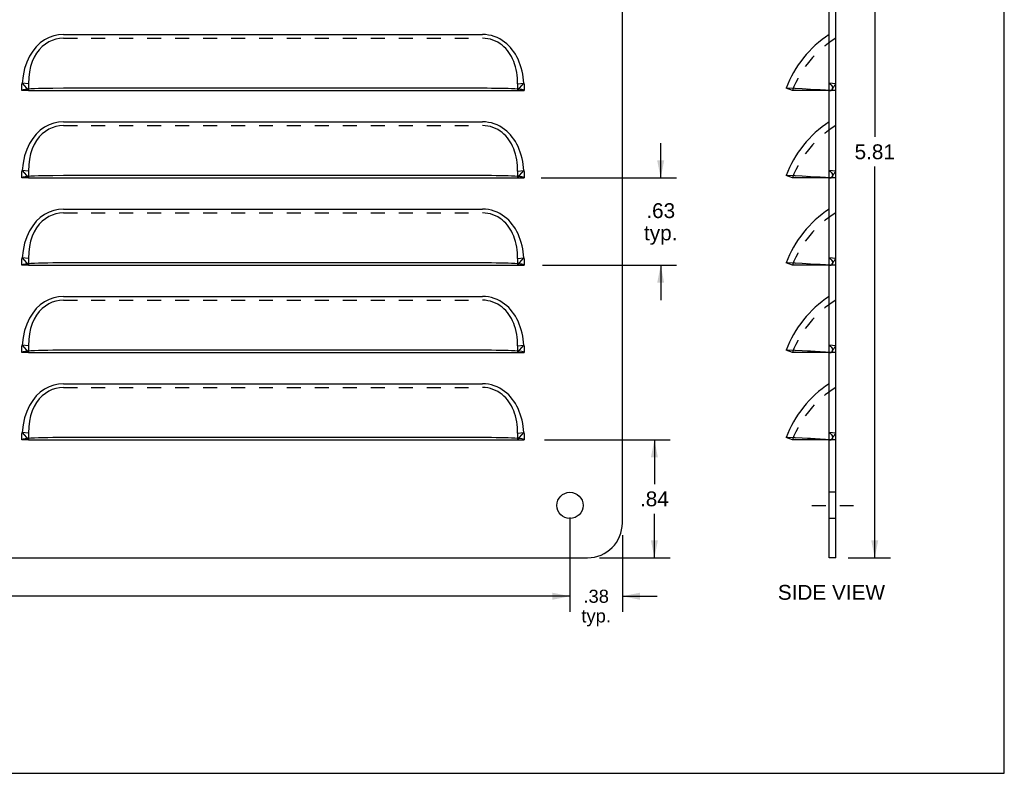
# Model space of a CAD drawing. Header units: inches. Extents: x 0 to 13.8, y 0 to 10.6.
# Tile 2 of 3: x 6.7 to 13.8, y 0 to 5.4. Entities that reach past the tile are written whole.
import ezdxf

# ---------------------------------------------------------------- set-up
doc = ezdxf.new("R2010")
doc.units = ezdxf.units.IN
doc.header["$LTSCALE"] = 0.75625
doc.header["$MEASUREMENT"] = 0
doc.linetypes.add('DASHED', pattern=[0.2, 0.1, -0.1])
doc.linetypes.add('HIDDEN', pattern=[0.2, 0.1, -0.1])
doc.layers.get('0').update_dxf_attribs({"linetype": 'CONTINUOUS'})
doc.layers.add('DEFAULT_2', color=8, linetype='HIDDEN')
doc.layers.add('DIMENSIONS', color=7, linetype='CONTINUOUS')
doc.styles.get("Standard").update_dxf_attribs({"font": 'arial.ttf'})
doc.dimstyles.new('DIMSTYLE_2', dxfattribs={"dimtxt": 0.09375, "dimasz": 0.125, "dimexe": 0.09, "dimexo": 0.07, "dimgap": 0.0375, "dimtad": 0, "dimtih": 1, "dimtoh": 1, "dimzin": 4, "dimdsep": 46, "dimtxsty": 'Standard', "dimblk": '_FILLED', "dimblk1": '_FILLED', "dimblk2": '_FILLED', "dimcen": 0.09, "dimazin": 1, "dimtfac": 1, "dimtdec": 3, "dimtofl": 0, "dimtmove": 0, "dimatfit": 3, "dimldrblk": '_FILLED', "dimfxl": 0, "dimtolj": 1, "dimtzin": 4, "dimarcsym": 0})
doc.dimstyles.new('DIMSTYLE_3', dxfattribs={"dimtxt": 0.10625, "dimasz": 0.125, "dimexe": 0.09, "dimexo": 0.07, "dimgap": 0.0425, "dimtad": 0, "dimtih": 1, "dimtoh": 1, "dimzin": 4, "dimdsep": 46, "dimtxsty": 'Standard', "dimblk": '_FILLED', "dimblk1": '_FILLED', "dimblk2": '_FILLED', "dimcen": 0.09, "dimazin": 1, "dimtfac": 1, "dimtdec": 3, "dimtofl": 0, "dimtmove": 0, "dimatfit": 3, "dimldrblk": '_FILLED', "dimfxl": 0, "dimtolj": 1, "dimtzin": 4, "dimarcsym": 0})

# ---------------------------------------------------------------- blocks, each defined once
blk = doc.blocks.new('_FILLED')
at = {"color": 0, "linetype": 'ByBlock'}
blk.add_solid([(0, 0), (-1, 0.2), (-1, -0.2)], dxfattribs=at)
blk = doc.blocks.new('*D5')
at = {"layer": 'DIMENSIONS', "color": 2, "linetype": 'Continuous'}
for p, q in [((10.4593, 2.3861), (11.3586, 2.3861)), ((11.2461, 2.3861), (11.2461, 2.0704)), ((11.2461, 1.5423), (11.2461, 1.8579)), ((10.8545, 1.5423), (11.3586, 1.5423))]:
    blk.add_line(p, q, dxfattribs=at)
at = {"layer": 'DIMENSIONS', "color": 2, "linetype": 'Continuous', "xscale": 0.125, "yscale": 0.125, "zscale": 0.125}
for p, rotation in [((11.2461, 2.3861), 90), ((11.2461, 1.5423), 270)]:
    blk.add_blockref('_FILLED', p, dxfattribs=dict(at, rotation=rotation))
at = {"layer": 'DIMENSIONS', "color": 2, "linetype": 'Continuous', "insert": (11.2461, 2.0173), "char_height": 0.10625, "width": 0.20618, "attachment_point": 2, "line_spacing_factor": 0.9}
blk.add_mtext('.84', dxfattribs=at)
blk = doc.blocks.new('*D6')
at = {"layer": 'DIMENSIONS', "color": 2, "linetype": 'Continuous'}
for p, q in [((11.2914, 4.2611), (11.2914, 4.5111)), ((10.4355, 4.2611), (11.4039, 4.2611)), ((10.4455, 3.6361), (11.4039, 3.6361)), ((11.2914, 3.6361), (11.2914, 3.3861))]:
    blk.add_line(p, q, dxfattribs=at)
at = {"layer": 'DIMENSIONS', "color": 2, "linetype": 'Continuous', "xscale": 0.125, "yscale": 0.125, "zscale": 0.125}
for p, rotation in [((11.2914, 4.2611), 270), ((11.2914, 3.6361), 90)]:
    blk.add_blockref('_FILLED', p, dxfattribs=dict(at, rotation=rotation))
at = {"layer": 'DIMENSIONS', "color": 2, "linetype": 'Continuous', "insert": (11.2914, 4.0804), "char_height": 0.10625, "width": 0.238964, "attachment_point": 2, "line_spacing_factor": 0.9}
blk.add_mtext('.63\\Ptyp.', dxfattribs=at)
blk = doc.blocks.new('*D10')
at = {"layer": 'DIMENSIONS', "color": 2, "linetype": 'Continuous'}
for p, q in [((1.892, 1.8298), (1.892, 1.1548)), ((10.642, 1.8298), (10.642, 1.1548)), ((1.892, 1.2673), (6.0695, 1.2673)), ((10.642, 1.2673), (6.4645, 1.2673))]:
    blk.add_line(p, q, dxfattribs=at)
at = {"layer": 'DIMENSIONS', "color": 2, "linetype": 'Continuous', "xscale": 0.125, "yscale": 0.125, "zscale": 0.125, "rotation": 180}
blk.add_blockref('_FILLED', (1.892, 1.2673), dxfattribs=at)
at = {"layer": 'DIMENSIONS', "color": 2, "linetype": 'Continuous', "xscale": 0.125, "yscale": 0.125, "zscale": 0.125}
blk.add_blockref('_FILLED', (10.642, 1.2673), dxfattribs=at)
at = {"layer": 'DIMENSIONS', "color": 2, "linetype": 'Continuous', "insert": (6.267, 1.3204), "char_height": 0.10625, "width": 0.288731, "attachment_point": 2, "line_spacing_factor": 0.9}
blk.add_mtext('8.75', dxfattribs=at)
blk = doc.blocks.new('*D11')
at = {"layer": 'DIMENSIONS', "color": 2, "linetype": 'Continuous'}
for p, q in [((10.642, 1.8298), (10.642, 1.1548)), ((11.017, 1.7048), (11.017, 1.1548)), ((10.642, 1.2673), (10.392, 1.2673)), ((11.017, 1.2673), (11.267, 1.2673))]:
    blk.add_line(p, q, dxfattribs=at)
at = {"layer": 'DIMENSIONS', "color": 2, "linetype": 'Continuous', "xscale": 0.125, "yscale": 0.125, "zscale": 0.125}
blk.add_blockref('_FILLED', (10.642, 1.2673), dxfattribs=at)
at = {"layer": 'DIMENSIONS', "color": 2, "linetype": 'Continuous', "xscale": 0.125, "yscale": 0.125, "zscale": 0.125, "rotation": 180}
blk.add_blockref('_FILLED', (11.017, 1.2673), dxfattribs=at)
at = {"layer": 'DIMENSIONS', "color": 2, "linetype": 'Continuous', "insert": (10.8295, 1.3142), "char_height": 0.09375, "width": 0.21085, "attachment_point": 2, "line_spacing_factor": 0.9}
blk.add_mtext('.38\\Ptyp.', dxfattribs=at)
blk = doc.blocks.new('*D13')
at = {"layer": 'DIMENSIONS', "color": 2, "linetype": 'Continuous'}
for p, q in [((12.6329, 7.3548), (12.9355, 7.3548)), ((12.823, 7.3548), (12.823, 4.5548)), ((12.823, 1.5423), (12.823, 4.3423)), ((12.6329, 1.5423), (12.9355, 1.5423))]:
    blk.add_line(p, q, dxfattribs=at)
at = {"layer": 'DIMENSIONS', "color": 2, "linetype": 'Continuous', "xscale": 0.125, "yscale": 0.125, "zscale": 0.125}
for p, rotation in [((12.823, 7.3548), 90), ((12.823, 1.5423), 270)]:
    blk.add_blockref('_FILLED', p, dxfattribs=dict(at, rotation=rotation))
at = {"layer": 'DIMENSIONS', "color": 2, "linetype": 'Continuous', "insert": (12.823, 4.5017), "char_height": 0.10625, "width": 0.288731, "attachment_point": 2, "line_spacing_factor": 0.9}
blk.add_mtext('5.81', dxfattribs=at)

msp = doc.modelspace()

# ---------------------------------------------------------------- linework, layer by layer
at = {"color": 7, "linetype": 'Continuous'}
for p, q in [((13.75, 0), (13.75, 10.625)), ((12.5454, 1.5423), (12.5454, 7.3548)), ((6.767, 4.8861), (10.267, 4.8861)), ((12.2334, 4.8861), (12.1884, 4.9029)), ((12.4974, 4.8862), (12.2334, 4.8861)), ((6.767, 4.2611), (10.267, 4.2611)), ((12.2334, 4.2611), (12.1884, 4.2779)), ((12.4974, 4.2612), (12.2334, 4.2611)), ((6.767, 3.6361), (10.267, 3.6361)), ((12.2334, 3.6361), (12.1884, 3.6529)), ((12.4974, 3.6362), (12.2334, 3.6361)), ((6.767, 3.0111), (10.267, 3.0111)), ((12.2334, 3.0111), (12.1884, 3.0279)), ((12.4974, 3.0112), (12.2334, 3.0111)), ((12.2334, 2.3861), (12.1884, 2.4029)), ((6.767, 2.3861), (10.267, 2.3861)), ((12.4974, 2.3862), (12.2334, 2.3861)), ((12.5454, 1.5423), (12.4974, 1.5423)), ((0, 0), (13.75, 0))]:
    msp.add_line(p, q, dxfattribs=at)
at = {"color": 3, "linetype": 'Continuous'}
for p, q in [((12.4974, 1.5423), (12.4974, 7.3548)), ((11.017, 1.7923), (11.017, 7.1048)), ((7.017, 5.2877), (10.017, 5.2877)), ((6.7435, 4.8944), (6.7302, 4.8921)), ((6.7615, 4.8964), (6.7435, 4.8944)), ((6.7838, 4.898), (6.7615, 4.8964)), ((7.017, 4.9029), (6.9418, 4.9025)), ((10.2665, 4.8969), (10.2467, 4.8983)), ((12.1903, 4.9028), (12.1884, 4.9029)), ((12.2541, 4.9004), (12.1903, 4.9028)), ((12.3031, 4.8983), (12.2541, 4.9004)), ((12.3634, 4.8953), (12.3031, 4.8983)), ((7.017, 4.6627), (10.017, 4.6627)), ((6.7435, 4.2694), (6.7302, 4.2671)), ((6.7615, 4.2714), (6.7435, 4.2694)), ((6.7838, 4.273), (6.7615, 4.2714)), ((7.017, 4.2779), (6.9418, 4.2775)), ((10.2665, 4.2719), (10.2467, 4.2733)), ((12.1903, 4.2778), (12.1884, 4.2779)), ((12.2541, 4.2754), (12.1903, 4.2778)), ((12.3031, 4.2733), (12.2541, 4.2754)), ((12.3634, 4.2703), (12.3031, 4.2733)), ((7.017, 4.0377), (10.017, 4.0377)), ((6.7435, 3.6444), (6.7302, 3.6421)), ((6.7615, 3.6464), (6.7435, 3.6444)), ((6.7838, 3.648), (6.7615, 3.6464)), ((7.017, 3.6529), (6.9418, 3.6525)), ((10.2665, 3.6469), (10.2467, 3.6483)), ((12.1903, 3.6528), (12.1884, 3.6529)), ((12.2541, 3.6504), (12.1903, 3.6528)), ((12.3031, 3.6483), (12.2541, 3.6504)), ((12.3634, 3.6453), (12.3031, 3.6483)), ((7.017, 3.4127), (10.017, 3.4127)), ((6.7435, 3.0194), (6.7302, 3.0171)), ((6.7615, 3.0214), (6.7435, 3.0194)), ((6.7838, 3.023), (6.7615, 3.0214)), ((7.017, 3.0279), (6.9418, 3.0275)), ((10.2665, 3.0219), (10.2467, 3.0233)), ((12.1903, 3.0278), (12.1884, 3.0279)), ((12.2541, 3.0254), (12.1903, 3.0278)), ((12.3031, 3.0233), (12.2541, 3.0254)), ((12.3634, 3.0203), (12.3031, 3.0233)), ((7.017, 2.7877), (10.017, 2.7877)), ((6.7615, 2.3964), (6.7435, 2.3944)), ((6.7838, 2.398), (6.7615, 2.3964)), ((7.017, 2.4029), (6.9418, 2.4025)), ((10.2665, 2.3969), (10.2467, 2.3983)), ((12.1903, 2.4028), (12.1884, 2.4029)), ((12.2541, 2.4004), (12.1903, 2.4028)), ((12.3031, 2.3983), (12.2541, 2.4004)), ((12.3634, 2.3953), (12.3031, 2.3983)), ((6.7435, 2.3944), (6.7302, 2.3921)), ((1.767, 1.5423), (10.767, 1.5423))]:
    msp.add_line(p, q, dxfattribs=at)
at = {"color": 2, "linetype": 'DASHED'}
msp.add_line((12.3724, 1.9173), (12.6704, 1.9173), dxfattribs=at)
at = {"color": 3, "linetype": 'Continuous'}
for points in [[(7.017, 5.2877), (6.982, 5.2852), (6.9479, 5.278), (6.9147, 5.266), (6.8827, 5.2492), (6.8521, 5.2274), (6.8235, 5.2007), (6.7974, 5.1688), (6.7743, 5.1319), (6.7549, 5.0901), (6.7394, 5.0436), (6.7284, 4.9931), (6.7218, 4.9384)], [(10.3123, 4.9384), (10.3103, 4.96), (10.3074, 4.9818), (10.3037, 5.0041), (10.299, 5.0264), (10.2933, 5.0485), (10.2867, 5.07), (10.2791, 5.0906), (10.2706, 5.1104), (10.2614, 5.1289), (10.2515, 5.1465), (10.2408, 5.1631), (10.2292, 5.1788), (10.2169, 5.1938), (10.2036, 5.2079), (10.1893, 5.2213), (10.1738, 5.2338), (10.1571, 5.2456), (10.1391, 5.2563), (10.12, 5.2657), (10.1, 5.2736), (10.0794, 5.2798), (10.0585, 5.2842), (10.0378, 5.2868), (10.017, 5.2877)], [(6.7302, 4.8921), (6.7219, 4.8896), (6.719, 4.8861)], [(6.9418, 4.9025), (6.9058, 4.902), (6.8714, 4.9014), (6.8392, 4.9005), (6.8098, 4.8994), (6.7838, 4.898)], [(10.2467, 4.8983), (10.2242, 4.8994), (10.1992, 4.9004), (10.1721, 4.9012), (10.1432, 4.9018), (10.1129, 4.9023), (10.0816, 4.9026), (10.0495, 4.9028), (7.017, 4.9029)], [(10.3068, 4.8914), (10.2968, 4.8935), (10.2833, 4.8953), (10.2665, 4.8969)], [(10.315, 4.8861), (10.3129, 4.8891), (10.3068, 4.8914)], [(12.4974, 4.8871), (12.4713, 4.8891), (12.4333, 4.8914), (12.3634, 4.8953)], [(7.017, 4.6627), (6.982, 4.6602), (6.9479, 4.653), (6.9147, 4.641), (6.8827, 4.6242), (6.8521, 4.6024), (6.8235, 4.5757), (6.7974, 4.5438), (6.7743, 4.5069), (6.7549, 4.4651), (6.7394, 4.4186), (6.7284, 4.3681), (6.7218, 4.3134)], [(10.3123, 4.3134), (10.3103, 4.335), (10.3074, 4.3568), (10.3037, 4.3791), (10.299, 4.4014), (10.2933, 4.4235), (10.2867, 4.445), (10.2791, 4.4656), (10.2706, 4.4854), (10.2614, 4.5039), (10.2515, 4.5215), (10.2408, 4.5381), (10.2292, 4.5538), (10.2169, 4.5688), (10.2036, 4.5829), (10.1893, 4.5963), (10.1738, 4.6088), (10.1571, 4.6206), (10.1391, 4.6313), (10.12, 4.6407), (10.1, 4.6486), (10.0794, 4.6548), (10.0585, 4.6592), (10.0378, 4.6618), (10.017, 4.6627)], [(6.7302, 4.2671), (6.7219, 4.2646), (6.719, 4.2611)], [(6.9418, 4.2775), (6.9058, 4.277), (6.8714, 4.2764), (6.8392, 4.2755), (6.8098, 4.2744), (6.7838, 4.273)], [(10.2467, 4.2733), (10.2242, 4.2744), (10.1992, 4.2754), (10.1721, 4.2762), (10.1432, 4.2768), (10.1129, 4.2773), (10.0816, 4.2776), (10.0495, 4.2778), (7.017, 4.2779)], [(10.3068, 4.2664), (10.2968, 4.2685), (10.2833, 4.2703), (10.2665, 4.2719)], [(10.315, 4.2611), (10.3129, 4.2641), (10.3068, 4.2664)], [(12.4974, 4.2621), (12.4713, 4.2641), (12.4333, 4.2664), (12.3634, 4.2703)], [(7.017, 4.0377), (6.982, 4.0352), (6.9479, 4.028), (6.9147, 4.016), (6.8827, 3.9992), (6.8521, 3.9774), (6.8235, 3.9507), (6.7974, 3.9188), (6.7743, 3.8819), (6.7549, 3.8401), (6.7394, 3.7936), (6.7284, 3.7431), (6.7218, 3.6884)], [(10.3123, 3.6884), (10.3103, 3.71), (10.3074, 3.7318), (10.3037, 3.7541), (10.299, 3.7764), (10.2933, 3.7985), (10.2867, 3.82), (10.2791, 3.8406), (10.2706, 3.8604), (10.2614, 3.8789), (10.2515, 3.8965), (10.2408, 3.9131), (10.2292, 3.9288), (10.2169, 3.9438), (10.2036, 3.9579), (10.1893, 3.9713), (10.1738, 3.9838), (10.1571, 3.9956), (10.1391, 4.0063), (10.12, 4.0157), (10.1, 4.0236), (10.0794, 4.0298), (10.0585, 4.0342), (10.0378, 4.0368), (10.017, 4.0377)], [(6.7302, 3.6421), (6.7219, 3.6396), (6.719, 3.6361)], [(6.9418, 3.6525), (6.9058, 3.652), (6.8714, 3.6514), (6.8392, 3.6505), (6.8098, 3.6494), (6.7838, 3.648)], [(10.2467, 3.6483), (10.2242, 3.6494), (10.1992, 3.6504), (10.1721, 3.6512), (10.1432, 3.6518), (10.1129, 3.6523), (10.0816, 3.6526), (10.0495, 3.6528), (7.017, 3.6529)], [(10.3068, 3.6414), (10.2968, 3.6435), (10.2833, 3.6453), (10.2665, 3.6469)], [(10.315, 3.6361), (10.3129, 3.6391), (10.3068, 3.6414)], [(12.4974, 3.6371), (12.4713, 3.6391), (12.4333, 3.6414), (12.3634, 3.6453)], [(7.017, 3.4127), (6.982, 3.4102), (6.9479, 3.403), (6.9147, 3.391), (6.8827, 3.3742), (6.8521, 3.3524), (6.8235, 3.3257), (6.7974, 3.2938), (6.7743, 3.2569), (6.7549, 3.2151), (6.7394, 3.1686), (6.7284, 3.1181), (6.7218, 3.0634)], [(10.3123, 3.0634), (10.3103, 3.085), (10.3074, 3.1068), (10.3037, 3.1291), (10.299, 3.1514), (10.2933, 3.1735), (10.2867, 3.195), (10.2791, 3.2156), (10.2706, 3.2354), (10.2614, 3.2539), (10.2515, 3.2715), (10.2408, 3.2881), (10.2292, 3.3038), (10.2169, 3.3188), (10.2036, 3.3329), (10.1893, 3.3463), (10.1738, 3.3588), (10.1571, 3.3706), (10.1391, 3.3813), (10.12, 3.3907), (10.1, 3.3986), (10.0794, 3.4048), (10.0585, 3.4092), (10.0378, 3.4118), (10.017, 3.4127)], [(6.7302, 3.0171), (6.7219, 3.0146), (6.719, 3.0111)], [(6.9418, 3.0275), (6.9058, 3.027), (6.8714, 3.0264), (6.8392, 3.0255), (6.8098, 3.0244), (6.7838, 3.023)], [(10.2467, 3.0233), (10.2242, 3.0244), (10.1992, 3.0254), (10.1721, 3.0262), (10.1432, 3.0268), (10.1129, 3.0273), (10.0816, 3.0276), (10.0495, 3.0278), (7.017, 3.0279)], [(10.3068, 3.0164), (10.2968, 3.0185), (10.2833, 3.0203), (10.2665, 3.0219)], [(10.315, 3.0111), (10.3129, 3.0141), (10.3068, 3.0164)], [(12.4974, 3.0121), (12.4713, 3.0141), (12.4333, 3.0164), (12.3634, 3.0203)], [(7.017, 2.7877), (6.982, 2.7852), (6.9479, 2.778), (6.9147, 2.766), (6.8827, 2.7492), (6.8521, 2.7274), (6.8235, 2.7007), (6.7974, 2.6688), (6.7743, 2.6319), (6.7549, 2.5901), (6.7394, 2.5436), (6.7284, 2.4931), (6.7218, 2.4384)], [(10.3123, 2.4384), (10.3103, 2.46), (10.3074, 2.4818), (10.3037, 2.5041), (10.299, 2.5264), (10.2933, 2.5485), (10.2867, 2.57), (10.2791, 2.5906), (10.2706, 2.6104), (10.2614, 2.6289), (10.2515, 2.6465), (10.2408, 2.6631), (10.2292, 2.6788), (10.2169, 2.6938), (10.2036, 2.7079), (10.1893, 2.7213), (10.1738, 2.7338), (10.1571, 2.7456), (10.1391, 2.7563), (10.12, 2.7657), (10.1, 2.7736), (10.0794, 2.7798), (10.0585, 2.7842), (10.0378, 2.7868), (10.017, 2.7877)], [(6.9418, 2.4025), (6.9058, 2.402), (6.8714, 2.4014), (6.8392, 2.4005), (6.8098, 2.3994), (6.7838, 2.398)], [(10.2467, 2.3983), (10.2242, 2.3994), (10.1992, 2.4004), (10.1721, 2.4012), (10.1432, 2.4018), (10.1129, 2.4023), (10.0816, 2.4026), (10.0495, 2.4028), (7.017, 2.4029)], [(10.3068, 2.3914), (10.2968, 2.3935), (10.2833, 2.3953), (10.2665, 2.3969)], [(6.7302, 2.3921), (6.7219, 2.3896), (6.719, 2.3861)], [(10.315, 2.3861), (10.3129, 2.3891), (10.3068, 2.3914)], [(12.4974, 2.3871), (12.4713, 2.3891), (12.4333, 2.3914), (12.3634, 2.3953)]]:
    msp.add_lwpolyline(points, dxfattribs=at)
msp.add_circle((10.642, 1.9173), 0.0938, dxfattribs=at)
for centre, radius, start, end in [((12.9264, 4.6267), 0.788, 122.99064, 159.48456), ((12.9264, 4.0017), 0.788, 122.99064, 159.48456), ((12.9264, 3.3767), 0.788, 122.99064, 159.48456), ((12.9264, 2.7517), 0.788, 122.99064, 159.48456), ((12.9264, 2.1267), 0.788, 122.99064, 159.48456), ((10.767, 1.7923), 0.25, 270, 360)]:
    msp.add_arc(centre, radius, start, end, dxfattribs=at)
at = {"layer": 'DEFAULT_2', "color": 8, "linetype": 'HIDDEN'}
for p, q in [((7.017, 5.2611), (10.017, 5.2611)), ((6.767, 4.9348), (6.7218, 4.9384)), ((6.7218, 4.9384), (6.767, 4.8861)), ((6.767, 4.9348), (6.767, 4.8861)), ((10.267, 4.9348), (10.3123, 4.9384)), ((10.267, 4.8861), (10.3123, 4.9384)), ((10.267, 4.9348), (10.267, 4.8861)), ((12.5454, 4.9348), (12.4974, 4.9384)), ((6.767, 4.8861), (6.719, 4.8861)), ((10.267, 4.8861), (10.315, 4.8861)), ((10.315, 4.908), (10.315, 4.8861)), ((12.1903, 4.9028), (12.191, 4.9028)), ((12.1986, 4.9025), (12.1959, 4.9026)), ((12.2507, 4.9005), (12.2541, 4.9004)), ((12.3634, 4.8953), (12.3423, 4.8964)), ((12.4974, 4.8871), (12.5107, 4.8861)), ((12.4974, 4.8862), (12.5107, 4.8861)), ((12.5454, 4.8861), (12.4974, 4.8861)), ((12.5217, 4.902), (12.522, 4.904)), ((7.017, 4.6361), (10.017, 4.6361)), ((6.767, 4.3098), (6.7218, 4.3134)), ((6.7218, 4.3134), (6.767, 4.2611)), ((6.767, 4.3098), (6.767, 4.2611)), ((10.267, 4.3098), (10.3123, 4.3134)), ((10.267, 4.2611), (10.3123, 4.3134)), ((10.267, 4.3098), (10.267, 4.2611)), ((12.5454, 4.3098), (12.4974, 4.3134)), ((6.767, 4.2611), (6.719, 4.2611)), ((10.267, 4.2611), (10.315, 4.2611)), ((10.315, 4.283), (10.315, 4.2611)), ((12.1903, 4.2778), (12.191, 4.2778)), ((12.1986, 4.2775), (12.1959, 4.2776)), ((12.2507, 4.2755), (12.2541, 4.2754)), ((12.3634, 4.2703), (12.3423, 4.2714)), ((12.4974, 4.2621), (12.5107, 4.2611)), ((12.4974, 4.2612), (12.5107, 4.2611)), ((12.5454, 4.2611), (12.4974, 4.2611)), ((12.5217, 4.277), (12.522, 4.279)), ((7.017, 4.0111), (10.017, 4.0111)), ((6.767, 3.6848), (6.7218, 3.6884)), ((6.7218, 3.6884), (6.767, 3.6361)), ((6.767, 3.6848), (6.767, 3.6361)), ((10.267, 3.6848), (10.3123, 3.6884)), ((10.267, 3.6361), (10.3123, 3.6884)), ((10.267, 3.6848), (10.267, 3.6361)), ((12.5454, 3.6848), (12.4974, 3.6884)), ((6.767, 3.6361), (6.719, 3.6361)), ((10.267, 3.6361), (10.315, 3.6361)), ((10.315, 3.658), (10.315, 3.6361)), ((12.1903, 3.6528), (12.191, 3.6528)), ((12.1986, 3.6525), (12.1959, 3.6526)), ((12.2507, 3.6505), (12.2541, 3.6504)), ((12.3634, 3.6453), (12.3423, 3.6464)), ((12.4974, 3.6371), (12.5107, 3.6361)), ((12.4974, 3.6362), (12.5107, 3.6361)), ((12.5454, 3.6361), (12.4974, 3.6361)), ((12.5217, 3.652), (12.522, 3.654)), ((7.017, 3.3861), (10.017, 3.3861)), ((6.767, 3.0598), (6.7218, 3.0634)), ((6.7218, 3.0634), (6.767, 3.0111)), ((6.767, 3.0598), (6.767, 3.0111)), ((10.267, 3.0598), (10.3123, 3.0634)), ((10.267, 3.0111), (10.3123, 3.0634)), ((10.267, 3.0598), (10.267, 3.0111)), ((10.315, 3.033), (10.315, 3.0111)), ((12.5454, 3.0598), (12.4974, 3.0634)), ((6.767, 3.0111), (6.719, 3.0111)), ((10.267, 3.0111), (10.315, 3.0111)), ((12.1903, 3.0278), (12.191, 3.0278)), ((12.1986, 3.0275), (12.1959, 3.0276)), ((12.2507, 3.0255), (12.2541, 3.0254)), ((12.3634, 3.0203), (12.3423, 3.0214)), ((12.4974, 3.0121), (12.5107, 3.0111)), ((12.4974, 3.0112), (12.5107, 3.0111)), ((12.5454, 3.0111), (12.4974, 3.0111)), ((12.5217, 3.027), (12.522, 3.029)), ((7.017, 2.7611), (10.017, 2.7611)), ((6.767, 2.4348), (6.7218, 2.4384)), ((6.7218, 2.4384), (6.767, 2.3861)), ((6.767, 2.4348), (6.767, 2.3861)), ((10.267, 2.4348), (10.3123, 2.4384)), ((10.267, 2.3861), (10.3123, 2.4384)), ((10.267, 2.4348), (10.267, 2.3861)), ((10.315, 2.408), (10.315, 2.3861)), ((12.1903, 2.4028), (12.191, 2.4028)), ((12.1986, 2.4025), (12.1959, 2.4026)), ((12.2507, 2.4005), (12.2541, 2.4004)), ((12.3634, 2.3953), (12.3423, 2.3964)), ((12.5454, 2.4348), (12.4974, 2.4384)), ((12.5079, 2.4303), (12.5053, 2.4325)), ((12.515, 2.4232), (12.5129, 2.4257)), ((12.5178, 2.3946), (12.5195, 2.3969)), ((12.5217, 2.402), (12.522, 2.404)), ((6.767, 2.3861), (6.719, 2.3861)), ((10.267, 2.3861), (10.315, 2.3861)), ((12.4974, 2.3871), (12.5107, 2.3861)), ((12.4974, 2.3862), (12.5107, 2.3861)), ((12.5454, 2.3861), (12.4974, 2.3861)), ((12.5128, 2.3885), (12.5107, 2.3861)), ((12.5454, 2.0111), (12.4974, 2.0111)), ((12.5454, 1.8236), (12.4974, 1.8236))]:
    msp.add_line(p, q, dxfattribs=at)
for points in [[(7.017, 5.2611), (6.9901, 5.2594), (6.9638, 5.2544), (6.9379, 5.246), (6.9128, 5.2344), (6.8888, 5.2194), (6.8661, 5.2011), (6.8449, 5.1793), (6.8256, 5.1542), (6.8085, 5.1256), (6.7939, 5.0938), (6.7823, 5.0587), (6.7738, 5.0204), (6.7688, 4.9791), (6.767, 4.9348)], [(10.267, 4.9348), (10.2668, 4.9547), (10.2657, 4.975), (10.2637, 4.9957), (10.2609, 5.0166), (10.257, 5.0372), (10.2521, 5.0575), (10.2462, 5.0769), (10.2395, 5.0954), (10.232, 5.1129), (10.2236, 5.1294), (10.2145, 5.145), (10.2047, 5.1597), (10.194, 5.1737), (10.1824, 5.1869), (10.1699, 5.1994), (10.1564, 5.211), (10.1416, 5.2219), (10.1257, 5.2319), (10.1088, 5.2406), (10.0911, 5.2479), (10.0728, 5.2537), (10.0541, 5.2578), (10.0356, 5.2603), (10.017, 5.2611)], [(6.719, 4.8861), (6.719, 4.9074), (6.7191, 4.9101), (6.7191, 4.9128), (6.7192, 4.9155), (6.7193, 4.9182), (6.7194, 4.9208), (6.7195, 4.9232), (6.7197, 4.9257), (6.72, 4.928), (6.7203, 4.9303), (6.7206, 4.9325), (6.721, 4.9346), (6.7214, 4.9366), (6.7218, 4.9384)], [(10.3123, 4.9384), (10.3127, 4.9367), (10.313, 4.9349), (10.3134, 4.9331), (10.3137, 4.9312), (10.314, 4.9292), (10.3142, 4.9271), (10.3144, 4.9249), (10.3146, 4.9226), (10.3147, 4.9202), (10.3148, 4.9176), (10.3149, 4.9148), (10.315, 4.9116), (10.315, 4.908)], [(12.522, 4.904), (12.5221, 4.9047), (12.5219, 4.9074), (12.5214, 4.9101), (12.5206, 4.9128), (12.5196, 4.9155), (12.5184, 4.9182), (12.5169, 4.9208), (12.515, 4.9232), (12.5129, 4.9257), (12.5105, 4.928), (12.5079, 4.9303), (12.5053, 4.9325), (12.5026, 4.9346), (12.5, 4.9366), (12.4974, 4.9384)], [(12.4998, 4.9367), (12.5022, 4.9349), (12.5046, 4.9331), (12.5069, 4.9312), (12.5093, 4.9292), (12.5115, 4.9271), (12.5135, 4.9249), (12.5154, 4.9226), (12.5172, 4.9202), (12.5187, 4.9176), (12.5202, 4.9148), (12.5212, 4.9116), (12.5218, 4.908), (12.5218, 4.9042), (12.5216, 4.9031)], [(12.4333, 4.8914), (12.465, 4.8896), (12.4713, 4.8891)], [(12.5216, 4.9031), (12.5211, 4.9006), (12.5198, 4.8971), (12.5176, 4.894), (12.515, 4.8911), (12.5128, 4.8885), (12.5107, 4.8861)], [(12.5107, 4.8861), (12.5124, 4.8883), (12.5141, 4.8904), (12.516, 4.8925), (12.5178, 4.8946), (12.5195, 4.8969)], [(12.5195, 4.8969), (12.5209, 4.8994), (12.5217, 4.902)], [(12.5217, 4.9031), (12.5216, 4.903), (12.5216, 4.9028), (12.5215, 4.9027), (12.5215, 4.9026)], [(12.522, 4.904), (12.522, 4.9038), (12.5219, 4.9034), (12.5218, 4.9031), (12.5216, 4.9028)], [(7.017, 4.6361), (6.9901, 4.6344), (6.9638, 4.6294), (6.9379, 4.621), (6.9128, 4.6094), (6.8888, 4.5944), (6.8661, 4.5761), (6.8449, 4.5543), (6.8256, 4.5292), (6.8085, 4.5006), (6.7939, 4.4688), (6.7823, 4.4337), (6.7738, 4.3954), (6.7688, 4.3541), (6.767, 4.3098)], [(10.267, 4.3098), (10.2668, 4.3297), (10.2657, 4.35), (10.2637, 4.3707), (10.2609, 4.3916), (10.257, 4.4122), (10.2521, 4.4325), (10.2462, 4.4519), (10.2395, 4.4704), (10.232, 4.4879), (10.2236, 4.5044), (10.2145, 4.52), (10.2047, 4.5347), (10.194, 4.5487), (10.1824, 4.5619), (10.1699, 4.5744), (10.1564, 4.586), (10.1416, 4.5969), (10.1257, 4.6069), (10.1088, 4.6156), (10.0911, 4.6229), (10.0728, 4.6287), (10.0541, 4.6328), (10.0356, 4.6353), (10.017, 4.6361)], [(6.719, 4.2611), (6.719, 4.2824), (6.7191, 4.2851), (6.7191, 4.2878), (6.7192, 4.2905), (6.7193, 4.2932), (6.7194, 4.2958), (6.7195, 4.2982), (6.7197, 4.3007), (6.72, 4.303), (6.7203, 4.3053), (6.7206, 4.3075), (6.721, 4.3096), (6.7214, 4.3116), (6.7218, 4.3134)], [(10.3123, 4.3134), (10.3127, 4.3117), (10.313, 4.3099), (10.3134, 4.3081), (10.3137, 4.3062), (10.314, 4.3042), (10.3142, 4.3021), (10.3144, 4.2999), (10.3146, 4.2976), (10.3147, 4.2952), (10.3148, 4.2926), (10.3149, 4.2898), (10.315, 4.2866), (10.315, 4.283)], [(12.4974, 4.3134), (12.4998, 4.3117), (12.5022, 4.3099), (12.5046, 4.3081), (12.5069, 4.3062), (12.5093, 4.3042), (12.5115, 4.3021), (12.5135, 4.2999), (12.5154, 4.2976), (12.5172, 4.2952), (12.5187, 4.2926), (12.5202, 4.2898), (12.5212, 4.2866), (12.5218, 4.283), (12.5218, 4.2792), (12.5216, 4.2781)], [(12.522, 4.279), (12.5221, 4.2797), (12.5219, 4.2824), (12.5214, 4.2851), (12.5206, 4.2878), (12.5196, 4.2905), (12.5184, 4.2932), (12.5169, 4.2958), (12.515, 4.2982), (12.5129, 4.3007), (12.5105, 4.303), (12.5079, 4.3053), (12.5053, 4.3075), (12.5026, 4.3096), (12.5, 4.3116)], [(12.4333, 4.2664), (12.465, 4.2646), (12.4713, 4.2641)], [(12.5216, 4.2781), (12.5211, 4.2756), (12.5198, 4.2721), (12.5176, 4.269), (12.515, 4.2661), (12.5128, 4.2635), (12.5107, 4.2611)], [(12.5107, 4.2611), (12.5124, 4.2633), (12.5141, 4.2654), (12.516, 4.2675), (12.5178, 4.2696), (12.5195, 4.2719)], [(12.5195, 4.2719), (12.5209, 4.2744), (12.5217, 4.277)], [(12.5217, 4.2781), (12.5216, 4.278), (12.5216, 4.2778), (12.5215, 4.2777), (12.5215, 4.2776)], [(12.522, 4.279), (12.522, 4.2788), (12.5219, 4.2784), (12.5218, 4.2781), (12.5216, 4.2778)], [(7.017, 4.0111), (6.9901, 4.0094), (6.9638, 4.0044), (6.9379, 3.996), (6.9128, 3.9844), (6.8888, 3.9694), (6.8661, 3.9511), (6.8449, 3.9293), (6.8256, 3.9042), (6.8085, 3.8756), (6.7939, 3.8438), (6.7823, 3.8087), (6.7738, 3.7704), (6.7688, 3.7291), (6.767, 3.6848)], [(10.267, 3.6848), (10.2668, 3.7047), (10.2657, 3.725), (10.2637, 3.7457), (10.2609, 3.7666), (10.257, 3.7872), (10.2521, 3.8075), (10.2462, 3.8269), (10.2395, 3.8454), (10.232, 3.8629), (10.2236, 3.8794), (10.2145, 3.895), (10.2047, 3.9097), (10.194, 3.9237), (10.1824, 3.9369), (10.1699, 3.9494), (10.1564, 3.961), (10.1416, 3.9719), (10.1257, 3.9819), (10.1088, 3.9906), (10.0911, 3.9979), (10.0728, 4.0037), (10.0541, 4.0078), (10.0356, 4.0103), (10.017, 4.0111)], [(6.719, 3.6361), (6.719, 3.6574), (6.7191, 3.6601), (6.7191, 3.6628), (6.7192, 3.6655), (6.7193, 3.6682), (6.7194, 3.6708), (6.7195, 3.6732), (6.7197, 3.6757), (6.72, 3.678), (6.7203, 3.6803), (6.7206, 3.6825), (6.721, 3.6846), (6.7214, 3.6866), (6.7218, 3.6884)], [(10.3123, 3.6884), (10.3127, 3.6867), (10.313, 3.6849), (10.3134, 3.6831), (10.3137, 3.6812), (10.314, 3.6792), (10.3142, 3.6771), (10.3144, 3.6749), (10.3146, 3.6726), (10.3147, 3.6702), (10.3148, 3.6676), (10.3149, 3.6648), (10.315, 3.6616), (10.315, 3.658)], [(12.4974, 3.6884), (12.4998, 3.6867), (12.5022, 3.6849), (12.5046, 3.6831), (12.5069, 3.6812), (12.5093, 3.6792), (12.5115, 3.6771), (12.5135, 3.6749), (12.5154, 3.6726), (12.5172, 3.6702), (12.5187, 3.6676), (12.5202, 3.6648), (12.5212, 3.6616), (12.5218, 3.658), (12.5218, 3.6542), (12.5216, 3.6531)], [(12.522, 3.654), (12.5221, 3.6547), (12.5219, 3.6574), (12.5214, 3.6601), (12.5206, 3.6628), (12.5196, 3.6655), (12.5184, 3.6682), (12.5169, 3.6708), (12.515, 3.6732), (12.5129, 3.6757), (12.5105, 3.678), (12.5079, 3.6803), (12.5053, 3.6825), (12.5026, 3.6846), (12.5, 3.6866)], [(12.4333, 3.6414), (12.465, 3.6396), (12.4713, 3.6391)], [(12.5216, 3.6531), (12.5211, 3.6506), (12.5198, 3.6471), (12.5176, 3.644), (12.515, 3.6411), (12.5128, 3.6385), (12.5107, 3.6361)], [(12.5107, 3.6361), (12.5124, 3.6383), (12.5141, 3.6404), (12.516, 3.6425), (12.5178, 3.6446), (12.5195, 3.6469)], [(12.5195, 3.6469), (12.5209, 3.6494), (12.5217, 3.652)], [(12.5217, 3.6531), (12.5216, 3.653), (12.5216, 3.6528), (12.5215, 3.6527), (12.5215, 3.6526)], [(12.522, 3.654), (12.522, 3.6538), (12.5219, 3.6534), (12.5218, 3.6531), (12.5216, 3.6528)], [(7.017, 3.3861), (6.9901, 3.3844), (6.9638, 3.3794), (6.9379, 3.371), (6.9128, 3.3594), (6.8888, 3.3444), (6.8661, 3.3261), (6.8449, 3.3043), (6.8256, 3.2792), (6.8085, 3.2506), (6.7939, 3.2188), (6.7823, 3.1837), (6.7738, 3.1454), (6.7688, 3.1041), (6.767, 3.0598)], [(10.267, 3.0598), (10.2668, 3.0797), (10.2657, 3.1), (10.2637, 3.1207), (10.2609, 3.1416), (10.257, 3.1622), (10.2521, 3.1825), (10.2462, 3.2019), (10.2395, 3.2204), (10.232, 3.2379), (10.2236, 3.2544), (10.2145, 3.27), (10.2047, 3.2847), (10.194, 3.2987), (10.1824, 3.3119), (10.1699, 3.3244), (10.1564, 3.336), (10.1416, 3.3469), (10.1257, 3.3569), (10.1088, 3.3656), (10.0911, 3.3729), (10.0728, 3.3787), (10.0541, 3.3828), (10.0356, 3.3853), (10.017, 3.3861)], [(6.719, 3.0111), (6.719, 3.0324), (6.7191, 3.0351), (6.7191, 3.0378), (6.7192, 3.0405), (6.7193, 3.0432), (6.7194, 3.0458), (6.7195, 3.0482), (6.7197, 3.0507), (6.72, 3.053), (6.7203, 3.0553), (6.7206, 3.0575), (6.721, 3.0596), (6.7214, 3.0616), (6.7218, 3.0634)], [(10.3123, 3.0634), (10.3127, 3.0617), (10.313, 3.0599), (10.3134, 3.0581), (10.3137, 3.0562), (10.314, 3.0542), (10.3142, 3.0521), (10.3144, 3.0499), (10.3146, 3.0476), (10.3147, 3.0452), (10.3148, 3.0426), (10.3149, 3.0398), (10.315, 3.0366), (10.315, 3.033)], [(12.4974, 3.0634), (12.4998, 3.0617), (12.5022, 3.0599), (12.5046, 3.0581), (12.5069, 3.0562), (12.5093, 3.0542), (12.5115, 3.0521), (12.5135, 3.0499), (12.5154, 3.0476), (12.5172, 3.0452), (12.5187, 3.0426), (12.5202, 3.0398), (12.5212, 3.0366), (12.5218, 3.033), (12.5218, 3.0292), (12.5216, 3.0281)], [(12.522, 3.029), (12.5221, 3.0297), (12.5219, 3.0324), (12.5214, 3.0351), (12.5206, 3.0378), (12.5196, 3.0405), (12.5184, 3.0432), (12.5169, 3.0458), (12.515, 3.0482), (12.5129, 3.0507), (12.5105, 3.053), (12.5079, 3.0553), (12.5053, 3.0575), (12.5026, 3.0596), (12.5, 3.0616)], [(12.4333, 3.0164), (12.465, 3.0146), (12.4713, 3.0141)], [(12.5216, 3.0281), (12.5211, 3.0256), (12.5198, 3.0221), (12.5176, 3.019), (12.515, 3.0161), (12.5128, 3.0135), (12.5107, 3.0111)], [(12.5107, 3.0111), (12.5124, 3.0133), (12.5141, 3.0154), (12.516, 3.0175), (12.5178, 3.0196), (12.5195, 3.0219)], [(12.5195, 3.0219), (12.5209, 3.0244), (12.5217, 3.027)], [(12.5217, 3.0281), (12.5216, 3.028), (12.5216, 3.0278), (12.5215, 3.0277), (12.5215, 3.0276)], [(12.522, 3.029), (12.522, 3.0288), (12.5219, 3.0284), (12.5218, 3.0281), (12.5216, 3.0278)], [(7.017, 2.7611), (6.9901, 2.7594), (6.9638, 2.7544), (6.9379, 2.746), (6.9128, 2.7344), (6.8888, 2.7194), (6.8661, 2.7011), (6.8449, 2.6793), (6.8256, 2.6542), (6.8085, 2.6256), (6.7939, 2.5938), (6.7823, 2.5587), (6.7738, 2.5204), (6.7688, 2.4791), (6.767, 2.4348)], [(10.267, 2.4348), (10.2668, 2.4547), (10.2657, 2.475), (10.2637, 2.4957), (10.2609, 2.5166), (10.257, 2.5372), (10.2521, 2.5575), (10.2462, 2.5769), (10.2395, 2.5954), (10.232, 2.6129), (10.2236, 2.6294), (10.2145, 2.645), (10.2047, 2.6597), (10.194, 2.6737), (10.1824, 2.6869), (10.1699, 2.6994), (10.1564, 2.711), (10.1416, 2.7219), (10.1257, 2.7319), (10.1088, 2.7406), (10.0911, 2.7479), (10.0728, 2.7537), (10.0541, 2.7578), (10.0356, 2.7603), (10.017, 2.7611)], [(6.719, 2.3861), (6.719, 2.4074), (6.7191, 2.4101), (6.7191, 2.4128), (6.7192, 2.4155), (6.7193, 2.4182), (6.7194, 2.4208), (6.7195, 2.4232), (6.7197, 2.4257), (6.72, 2.428), (6.7203, 2.4303), (6.7206, 2.4325), (6.721, 2.4346), (6.7214, 2.4366), (6.7218, 2.4384)], [(10.3123, 2.4384), (10.3127, 2.4367), (10.313, 2.4349), (10.3134, 2.4331), (10.3137, 2.4312), (10.314, 2.4292), (10.3142, 2.4271), (10.3144, 2.4249), (10.3146, 2.4226), (10.3147, 2.4202), (10.3148, 2.4176), (10.3149, 2.4148), (10.315, 2.4116), (10.315, 2.408)], [(12.4974, 2.4384), (12.4998, 2.4367), (12.5022, 2.4349), (12.5046, 2.4331), (12.5069, 2.4312), (12.5093, 2.4292), (12.5115, 2.4271), (12.5135, 2.4249), (12.5154, 2.4226), (12.5172, 2.4202), (12.5187, 2.4176), (12.5202, 2.4148), (12.5212, 2.4116), (12.5218, 2.408), (12.5218, 2.4042), (12.5216, 2.4031)], [(12.5053, 2.4325), (12.5026, 2.4346), (12.5, 2.4366)], [(12.5129, 2.4257), (12.5105, 2.428), (12.5079, 2.4303)], [(12.5216, 2.4031), (12.5211, 2.4006), (12.5198, 2.3971), (12.5176, 2.394), (12.515, 2.3911), (12.5128, 2.3885)], [(12.5214, 2.4101), (12.5206, 2.4128), (12.5196, 2.4155), (12.5184, 2.4182), (12.5169, 2.4208), (12.515, 2.4232)], [(12.5195, 2.3969), (12.5209, 2.3994), (12.5217, 2.402)], [(12.522, 2.404), (12.5221, 2.4047), (12.5219, 2.4074), (12.5214, 2.4101)], [(12.5217, 2.4031), (12.5216, 2.403), (12.5216, 2.4028), (12.5215, 2.4027), (12.5215, 2.4026)], [(12.5219, 2.4034), (12.5218, 2.4031), (12.5216, 2.4028)], [(12.522, 2.404), (12.522, 2.4038), (12.5219, 2.4034)], [(12.4333, 2.3914), (12.465, 2.3896), (12.4713, 2.3891)], [(12.5107, 2.3861), (12.5124, 2.3883), (12.5141, 2.3904), (12.516, 2.3925), (12.5178, 2.3946)]]:
    msp.add_lwpolyline(points, dxfattribs=at)
for centre, radius, start, end in [((12.9264, 4.6267), 0.74, 120.99453, 159.48456), ((12.9264, 4.6267), 0.49, 141.04946, 148.04414), ((12.9264, 4.0017), 0.74, 120.99453, 159.48456), ((12.9264, 4.0017), 0.49, 141.04946, 148.04414), ((12.9264, 3.3767), 0.74, 120.99453, 159.48456), ((12.9264, 3.3767), 0.49, 141.04946, 148.04414), ((12.9264, 2.7517), 0.74, 120.99453, 159.48456), ((12.9264, 2.7517), 0.49, 141.04946, 148.04414), ((12.9264, 2.1267), 0.74, 120.99453, 159.48456), ((12.9264, 2.1267), 0.49, 141.04946, 148.04414)]:
    msp.add_arc(centre, radius, start, end, dxfattribs=at)

# ---------------------------------------------------------------- texts
at = {"layer": 'DIMENSIONS', "color": 2, "linetype": 'Continuous', "insert": (12.513, 1.3484), "char_height": 0.10625, "width": 0.765079, "attachment_point": 2, "line_spacing_factor": 0.9}
msp.add_mtext('SIDE VIEW', dxfattribs=at)

# ---------------------------------------------------------------- dimensions: what is measured, and where the dimension line sits
at = {"layer": 'DIMENSIONS', "color": 2, "linetype": 'Continuous'}
for base, p1, p2, angle, picture, middle in [((12.823, 1.5423), (12.5629, 7.3548), (12.5629, 1.5423), 270, '*D13', (12.8124, 4.448)), ((11.2461, 2.3861), (10.7845, 1.5423), (10.3893, 2.3861), 90, '*D5', (11.2492, 1.9636))]:
    dim = msp.add_linear_dim(base=base, p1=p1, p2=p2, angle=angle, dimstyle='DIMSTYLE_3', dxfattribs=at)
    dim.commit()
    dim.dimension.update_dxf_attribs({"geometry": picture, "text_midpoint": middle, "dimtype": 160})
for base, p1, p2, angle, dimstyle, picture, middle in [((11.2914031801, 4.2610661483), (10.3755255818, 3.6360661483), (10.3654748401, 4.2610661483), 90, 'DIMSTYLE_3', '*D6', (11.2914031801, 3.9475871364)), ((10.642036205, 1.2672871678), (11.017036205, 1.7748161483), (10.642036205, 1.8998161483), 180, 'DIMSTYLE_2', '*D11', (10.829536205, 1.1969746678))]:
    dim = msp.add_linear_dim(base=base, p1=p1, p2=p2, angle=angle, text='<>\\Ptyp.', dimstyle=dimstyle, dxfattribs=at)
    dim.commit()
    dim.dimension.update_dxf_attribs({"geometry": picture, "text_midpoint": middle, "dimtype": 160})
dim = msp.add_linear_dim(base=(10.642, 1.2673), p1=(1.892, 1.8998), p2=(10.642, 1.8998), dimstyle='DIMSTYLE_3', dxfattribs=at)
dim.commit()
dim.dimension.update_dxf_attribs({"geometry": '*D10', "text_midpoint": (6.2669, 1.2667), "dimtype": 160})

doc.saveas('drawing.dxf')
